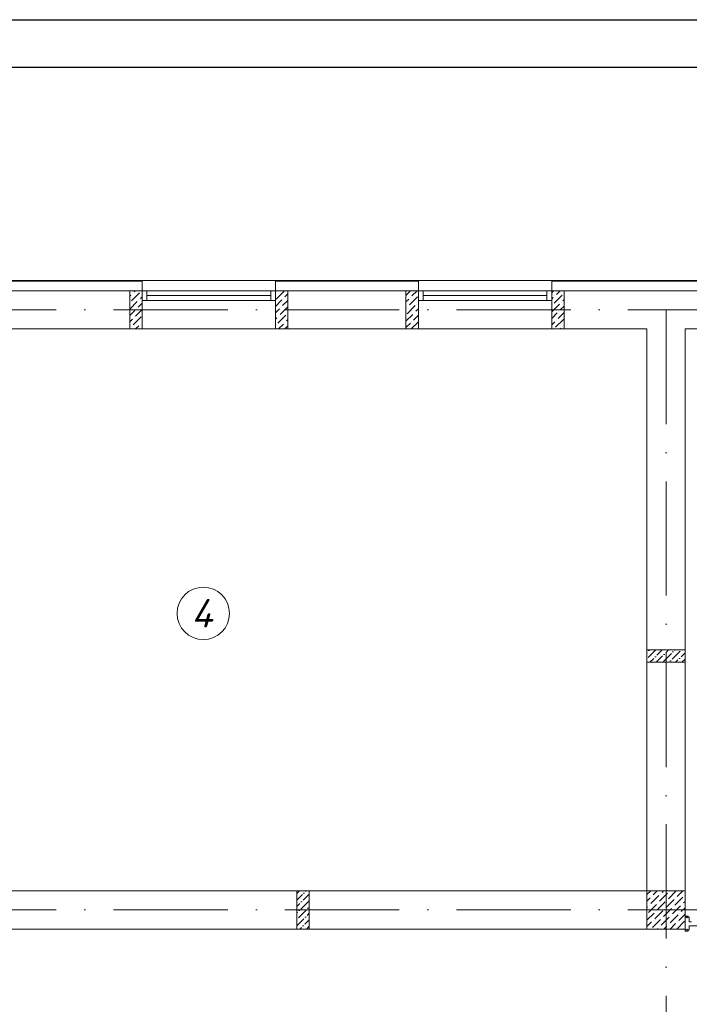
# Model space of a CAD drawing. Header units: millimetres. Extents: x 1114507 to 93926427, y 174473 to 817039.
# Tile 66 of 256: x 1706096 to 1713126, y 207135 to 217472. Entities that reach past the tile are written whole.
import ezdxf

# ---------------------------------------------------------------- set-up
doc = ezdxf.new("R2010")
doc.units = ezdxf.units.MM
doc.linetypes.add('ACAD_ISO10W100', pattern=[18, 12, -3, 0, -3])
for name, color, linetype, lineweight in [('Doors', 86, 'Continuous', 13), ('expl', 234, 'Continuous', 13), ('размеры', 12, 'Continuous', 15)]:
    doc.layers.add(name, color=color, linetype=linetype, lineweight=lineweight)
doc.styles.get("Standard").update_dxf_attribs({"font": 'isocpeui.ttf'})

# ---------------------------------------------------------------- blocks, each defined once
blk = doc.blocks.new('blok1qavmak')
at = {"lineweight": 0, "ltscale": 100}
h = blk.add_hatch(dxfattribs=at)
h.set_pattern_fill('ANSI36', color=256, scale=15, style=0)
h.set_pattern_definition([(45, (560091.36, -597321.81), (25.2569703, 92.6088912), [119.0625, -23.8125, 0, -23.8125])])
h.paths.add_polyline_path([(1514761, 778855), (1514761, 778725), (1514361, 778725), (1514361, 778855)])
h = blk.add_hatch(dxfattribs=at)
h.set_pattern_fill('ANSI36', color=256, scale=15, style=0)
h.set_pattern_definition([(45, (683832.21, -91698.88), (25.2569703, 92.6088912), [119.0625, -23.8125, 0, -23.8125])])
h.paths.add_polyline_path([(1510816, 775925), (1510686, 775925), (1510686, 776325), (1510816, 776325)])
at = {"color": 252, "lineweight": 0, "ltscale": 100}
for p, q in [((1509061, 782732), (1507561, 782732)), ((1509061, 782625), (1509061, 782732)), ((1511961, 782732), (1510461, 782732)), ((1510461, 782625), (1510461, 782732)), ((1511961, 782625), (1511961, 782732)), ((1515061, 782732), (1513361, 782732)), ((1513361, 782625), (1513361, 782732))]:
    blk.add_line(p, q, dxfattribs=at)
at = {"color": 32, "lineweight": 0, "ltscale": 100}
for p, q in [((1509061, 782725), (1507561, 782725)), ((1511961, 782725), (1510461, 782725)), ((1515061, 782725), (1513361, 782725))]:
    blk.add_line(p, q, dxfattribs=at)
at = {"lineweight": 0, "ltscale": 100}
for p, q in [((1510461, 782732), (1509061, 782732)), ((1513361, 782732), (1511961, 782732)), ((1509061, 782625), (1507561, 782625)), ((1509061, 782625), (1509061, 782225)), ((1511961, 782625), (1510461, 782625)), ((1510461, 782625), (1510461, 782225)), ((1511961, 782625), (1511961, 782225)), ((1515061, 782625), (1513361, 782625)), ((1513361, 782625), (1513361, 782225)), ((1509061, 782225), (1507561, 782225)), ((1510461, 782225), (1509061, 782225)), ((1511961, 782225), (1510461, 782225)), ((1513361, 782225), (1511961, 782225)), ((1514361, 782225), (1513361, 782225)), ((1514361, 776325), (1514361, 782225)), ((1515061, 782225), (1514761, 782225)), ((1514761, 776325), (1514761, 782225)), ((1514361, 776325), (1507011, 776325)), ((1514761, 775925), (1507011, 775925))]:
    blk.add_line(p, q, dxfattribs=at)
at = {"linetype": 'Continuous', "lineweight": 0, "ltscale": 100}
for p, q in [((1508976, 782613, 0), (1508988, 782625, 0)), ((1509052, 782621, 0), (1509052, 782621, 0)), ((1510468, 782537, 0), (1510552, 782621, 0)), ((1510476, 782613, 0), (1510476, 782613, 0)), ((1511831, 782575, 0), (1511880, 782625, 0)), ((1511893, 782571, 0), (1511948, 782625, 0)), ((1513361, 782605, 0), (1513381, 782625, 0)), ((1513411, 782587, 0), (1513448, 782625, 0)), ((1508931, 782568, 0), (1508942, 782579, 0)), ((1508931, 782433, 0), (1509010, 782512, 0)), ((1508934, 782503, 0), (1508934, 782503, 0)), ((1508951, 782520, 0), (1509035, 782604, 0)), ((1508959, 782596, 0), (1508959, 782596, 0)), ((1509026, 782529, 0), (1509026, 782529, 0)), ((1509043, 782545, 0), (1509061, 782563, 0)), ((1510461, 782462, 0), (1510527, 782529, 0)), ((1510535, 782470, 0), (1510591, 782525, 0)), ((1510544, 782545, 0), (1510544, 782545, 0)), ((1510561, 782562, 0), (1510591, 782592, 0)), ((1511831, 782508, 0), (1511860, 782537, 0)), ((1511868, 782478, 0), (1511952, 782562, 0)), ((1511877, 782554, 0), (1511877, 782554, 0)), ((1511961, 782503, 0), (1511961, 782503, 0)), ((1513361, 782538, 0), (1513377, 782554, 0)), ((1513386, 782495, 0), (1513470, 782579, 0)), ((1513394, 782571, 0), (1513394, 782571, 0)), ((1513461, 782503, 0), (1513461, 782503, 0)), ((1513478, 782520, 0), (1513491, 782533, 0)), ((1513487, 782596, 0), (1513487, 782596, 0)), ((1508931, 782366, 0), (1508984, 782419, 0)), ((1508993, 782360, 0), (1509061, 782428, 0)), ((1509001, 782436, 0), (1509001, 782436, 0)), ((1509018, 782453, 0), (1509061, 782496, 0)), ((1510461, 782395, 0), (1510502, 782436, 0)), ((1510510, 782377, 0), (1510591, 782458, 0)), ((1510519, 782453, 0), (1510519, 782453, 0)), ((1511831, 782441, 0), (1511834, 782444, 0)), ((1511843, 782385, 0), (1511927, 782470, 0)), ((1511851, 782461, 0), (1511851, 782461, 0)), ((1511935, 782411, 0), (1511961, 782436, 0)), ((1511944, 782486, 0), (1511944, 782486, 0)), ((1513361, 782403, 0), (1513444, 782486, 0)), ((1513369, 782478, 0), (1513369, 782478, 0)), ((1513436, 782411, 0), (1513436, 782411, 0)), ((1513453, 782428, 0), (1513491, 782465, 0)), ((1508931, 782298, 0), (1508959, 782326, 0)), ((1508967, 782268, 0), (1509052, 782352, 0)), ((1508976, 782343, 0), (1508976, 782343, 0)), ((1510461, 782328, 0), (1510476, 782343, 0)), ((1510485, 782284, 0), (1510569, 782369, 0)), ((1510493, 782360, 0), (1510493, 782360, 0)), ((1510577, 782310, 0), (1510591, 782323, 0)), ((1510586, 782385, 0), (1510586, 782385, 0)), ((1511831, 782306, 0), (1511902, 782377, 0)), ((1511885, 782225, 0), (1511961, 782301, 0)), ((1511893, 782301, 0), (1511893, 782301, 0)), ((1511910, 782318, 0), (1511961, 782369, 0)), ((1511919, 782394, 0), (1511919, 782394, 0)), ((1513361, 782335, 0), (1513419, 782394, 0)), ((1513361, 782268, 0), (1513394, 782301, 0)), ((1513402, 782242, 0), (1513487, 782326, 0)), ((1513411, 782318, 0), (1513411, 782318, 0)), ((1513428, 782335, 0), (1513491, 782398, 0)), ((1508931, 782231, 0), (1508934, 782234, 0)), ((1508951, 782251, 0), (1508951, 782251, 0)), ((1508992, 782225, 0), (1509026, 782259, 0)), ((1509043, 782276, 0), (1509043, 782276, 0)), ((1509060, 782293, 0), (1509061, 782294, 0)), ((1509060, 782225, 0), (1509061, 782226, 0)), ((1510468, 782268, 0), (1510468, 782268, 0)), ((1510493, 782225, 0), (1510544, 782276, 0)), ((1510560, 782225, 0), (1510591, 782256, 0)), ((1510561, 782293, 0), (1510561, 782293, 0)), ((1511831, 782239, 0), (1511877, 782284, 0)), ((1511961, 782234, 0), (1511961, 782234, 0)), ((1513386, 782225, 0), (1513386, 782225, 0)), ((1513453, 782225, 0), (1513461, 782234, 0)), ((1513478, 782251, 0), (1513478, 782251, 0)), ((1514361, 776286), (1514400, 776325)), ((1514427, 776285), (1514467, 776325)), ((1514494, 776217), (1514578, 776302)), ((1514519, 776310), (1514534, 776325)), ((1514587, 776243), (1514669, 776325)), ((1514595, 776318), (1514595, 776318)), ((1514679, 776268), (1514736, 776325)), ((1514361, 776219), (1514393, 776251)), ((1514401, 776192), (1514485, 776276)), ((1514410, 776268), (1514410, 776268)), ((1514469, 776125), (1514553, 776209)), ((1514477, 776201), (1514477, 776201)), ((1514502, 776293), (1514502, 776293)), ((1514561, 776150), (1514645, 776234)), ((1514570, 776226), (1514570, 776226)), ((1514654, 776175), (1514738, 776260)), ((1514662, 776251), (1514662, 776251)), ((1514746, 776201), (1514761, 776215)), ((1514755, 776276), (1514755, 776276)), ((1514361, 776152), (1514368, 776158)), ((1514376, 776100), (1514460, 776184)), ((1514384, 776175), (1514384, 776175)), ((1514443, 776032), (1514528, 776116)), ((1514452, 776108), (1514452, 776108)), ((1514536, 776057), (1514620, 776142)), ((1514544, 776133), (1514544, 776133)), ((1514629, 776083), (1514713, 776167)), ((1514637, 776158), (1514637, 776158)), ((1514721, 776108), (1514761, 776148)), ((1514730, 776184), (1514730, 776184)), ((1514361, 776017), (1514435, 776091)), ((1514361, 775950), (1514410, 775999)), ((1514418, 775940), (1514502, 776024)), ((1514427, 776015), (1514427, 776015)), ((1514511, 775965), (1514595, 776049)), ((1514519, 776041), (1514519, 776041)), ((1514603, 775990), (1514688, 776074)), ((1514612, 776066), (1514612, 776066)), ((1514673, 775925), (1514755, 776007)), ((1514679, 775999), (1514679, 775999)), ((1514696, 776015), (1514761, 776080)), ((1514704, 776091), (1514704, 776091)), ((1514471, 775925), (1514477, 775931)), ((1514494, 775948), (1514494, 775948)), ((1514538, 775925), (1514570, 775956)), ((1514587, 775973), (1514587, 775973)), ((1514606, 775925), (1514662, 775982)), ((1514746, 775931), (1514746, 775931))]:
    blk.add_line(p, q, dxfattribs=at)
at = {"color": 5, "lineweight": 0}
for p, q in [((1509111, 782625), (1509061, 782625)), ((1509061, 782625), (1509061, 782525)), ((1510411, 782625), (1509111, 782625)), ((1509111, 782525), (1509111, 782625)), ((1510411, 782525), (1510411, 782625)), ((1510411, 782625), (1510461, 782625)), ((1510461, 782625), (1510461, 782525)), ((1512011, 782625), (1511961, 782625)), ((1511961, 782625), (1511961, 782525)), ((1513311, 782625), (1512011, 782625)), ((1512011, 782525), (1512011, 782625)), ((1513311, 782525), (1513311, 782625)), ((1513311, 782625), (1513361, 782625)), ((1513361, 782625), (1513361, 782525)), ((1509061, 782525), (1509111, 782525)), ((1510411, 782575), (1509111, 782575)), ((1510411, 782525), (1509111, 782525)), ((1510461, 782525), (1510411, 782525)), ((1511961, 782525), (1512011, 782525)), ((1513311, 782575), (1512011, 782575)), ((1513311, 782525), (1512011, 782525)), ((1513361, 782525), (1513311, 782525))]:
    blk.add_line(p, q, dxfattribs=at)
at = {"color": 1, "linetype": 'ACAD_ISO10W100', "lineweight": 0, "ltscale": 100}
for p, q in [((1518961, 782425), (1491961, 782425)), ((1514561, 782425), (1514561, 773125)), ((1518961, 776125), (1491961, 776125))]:
    blk.add_line(p, q, dxfattribs=at)
at = {"layer": 'Doors', "lineweight": 0}
for p, q in [((1514761, 776060), (1514794, 776060)), ((1514761, 776048), (1514761, 776060)), ((1514761, 775917), (1514761, 776048)), ((1514761, 776048), (1514779, 776048)), ((1514761, 776048), (1514779, 776048)), ((1514761, 776048), (1514761, 776048)), ((1514779, 776048), (1514779, 776042)), ((1514779, 776042), (1514784, 776042)), ((1514784, 776048), (1514803, 776048)), ((1514784, 776048), (1514784, 776042)), ((1514794, 776048), (1514794, 776060)), ((1514803, 776001), (1514803, 776048)), ((1514803, 776001), (1514829, 776001)), ((1514761, 775917), (1514779, 775917)), ((1514761, 775917), (1514761, 775917)), ((1514761, 775917), (1514761, 775904)), ((1514761, 775904), (1514794, 775904)), ((1514779, 775922), (1514784, 775922)), ((1514779, 775917), (1514779, 775922)), ((1514784, 775917), (1514784, 775922)), ((1514784, 775917), (1514803, 775917)), ((1514794, 775917), (1514794, 775904)), ((1514803, 775959), (1515742, 775959)), ((1514803, 775917), (1514803, 775959))]:
    blk.add_line(p, q, dxfattribs=at)
at = {"layer": 'размеры', "lineweight": 0, "ltscale": 5}
for p, q in [((1509061, 782625), (1508931, 782625)), ((1508931, 782625), (1508931, 782225)), ((1509061, 782225), (1509061, 782625)), ((1510591, 782625), (1510461, 782625)), ((1510461, 782625), (1510461, 782225)), ((1510591, 782225), (1510591, 782625)), ((1511961, 782625), (1511831, 782625)), ((1511831, 782625), (1511831, 782225)), ((1511961, 782225), (1511961, 782625)), ((1513491, 782625), (1513361, 782625)), ((1513361, 782625), (1513361, 782225)), ((1513491, 782225), (1513491, 782625)), ((1508931, 782225), (1509061, 782225)), ((1510461, 782225), (1510591, 782225)), ((1511831, 782225), (1511961, 782225)), ((1513361, 782225), (1513491, 782225)), ((1514761, 776325), (1514361, 776325)), ((1514361, 776325), (1514361, 775925)), ((1514761, 775925), (1514761, 776325)), ((1514361, 775925), (1514761, 775925))]:
    blk.add_line(p, q, dxfattribs=at)
for points in [[(1514761, 778855), (1514761, 778725), (1514361, 778725), (1514361, 778855)], [(1514761, 778725), (1514761, 778855), (1514361, 778855), (1514361, 778725)], [(1510686, 775925), (1510816, 775925), (1510816, 776325), (1510686, 776325)]]:
    blk.add_lwpolyline(points, close=True, dxfattribs=at)

msp = doc.modelspace()

# ---------------------------------------------------------------- linework, layer by layer
at = {"color": 5, "elevation": 0}
msp.add_lwpolyline([(1682312.2, 217471.9), (1735170.2, 217471.9), (1735170.2, 187771.9), (1682312.2, 187771.9)], close=True, dxfattribs=at)
at = {"color": 5, "lineweight": 30, "elevation": 0}
msp.add_lwpolyline([(1684312.2, 216971.9), (1734670.2, 216971.9), (1734670.2, 188271.9), (1684312.2, 188271.9)], close=True, dxfattribs=at)
at = {"layer": 'Defpoints', "color": 3, "linetype": 'ByBlock', "elevation": 0}
msp.add_lwpolyline([(1682312.2, 217471.9), (1724312.2, 217471.9), (1724312.2, 187771.9), (1682312.2, 187771.9)], close=True, dxfattribs=at)
at = {"layer": 'expl', "lineweight": 0}
msp.add_circle((1708023.6, 211239.4), 275.1, dxfattribs=at)

# ---------------------------------------------------------------- texts
at = {"lineweight": 0, "insert": (1708120, 211090.7), "char_height": 300, "width": 349.19, "attachment_point": 9}
msp.add_mtext('4', dxfattribs=at)

# ---------------------------------------------------------------- next in the draw order: block references
at = {"color": 0}
msp.add_blockref('blok1qavmak', (198320.1, -567999.8), dxfattribs=at)

doc.saveas('drawing.dxf')
